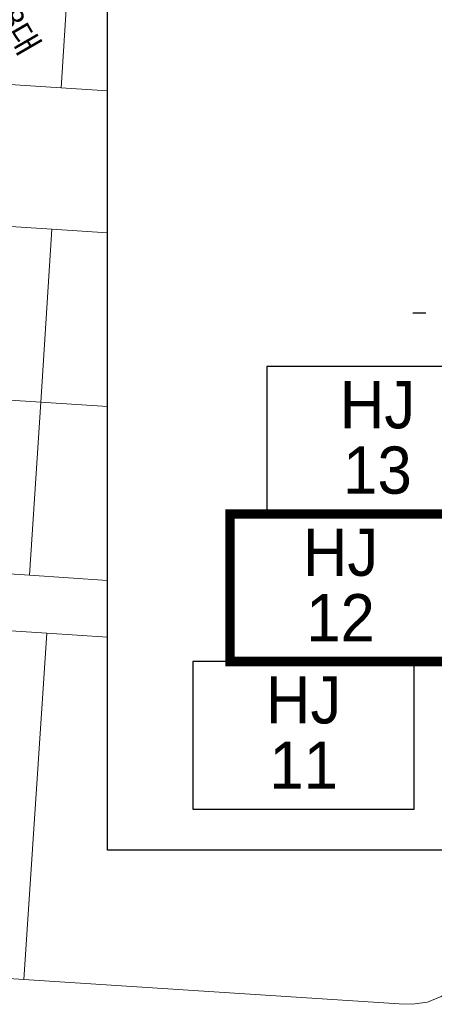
# Model space of a CAD drawing. Header units: metres. Extents: x 183400 to 184400, y 422200 to 427800.
# Tile 177 of 221: x 184015 to 184059, y 426893 to 426998. Entities that reach past the tile are written whole.
import ezdxf
from ezdxf.enums import TextEntityAlignment as Align

# ---------------------------------------------------------------- set-up
doc = ezdxf.new("R2010")
doc.units = ezdxf.units.M
for name, color, linetype in [('N_MK2', 7, 'Continuous'), ('방위표', 7, 'Continuous'), ('일람표', 7, 'Continuous')]:
    doc.layers.add(name, color=color, linetype=linetype)
doc.layers.add('지번', color=252, linetype='Continuous', lineweight=5)
doc.layers.add('지적', color=252, linetype='Continuous', lineweight=5)
doc.styles.add('CGS', font='Dotum.ttf')
doc.styles.add('UPM', font='Gulim.ttf')

# ---------------------------------------------------------------- blocks, each defined once
blk = doc.blocks.new('N_MK2')
at = {"layer": '방위표', "color": 7, "linetype": 'Continuous'}
blk.add_lwpolyline([(-118.86, 0), (-128.674, 0)], dxfattribs=at)

msp = doc.modelspace()

# ---------------------------------------------------------------- linework, layer by layer
at = {"layer": '일람표'}
msp.add_lwpolyline([(184100, 426909.79), (184024.37, 426909.79), (184024.37, 427000), (184100, 427000)], close=True, dxfattribs=at)
at = {"layer": '일람표', "linetype": 'Continuous', "flags": 128}
for points in [[(184041.26, 426945.4), (184064.69, 426945.4), (184064.69, 426961.03), (184041.26, 426961.03)], [(184033.44, 426914.15), (184056.88, 426914.15), (184056.88, 426929.78), (184033.44, 426929.78)]]:
    msp.add_lwpolyline(points, close=True, dxfattribs=at)
at = {"layer": '일람표', "linetype": 'Continuous', "const_width": 1, "flags": 128}
msp.add_lwpolyline([(184037.35, 426929.78), (184060.79, 426929.78), (184060.79, 426945.4), (184037.35, 426945.4)], close=True, dxfattribs=at)
at = {"layer": '지적', "linetype": 'Continuous'}
for points in [[(183870.7, 427012.24), (183868.16, 426973.32), (183868.43, 426975.18), (183868.99, 426976.98), (183869.82, 426978.67), (183870.91, 426980.21), (183872.22, 426981.56), (183873.73, 426982.69), (183875.4, 426983.56), (183877.18, 426984.17), (183879.04, 426984.49), (183880.92, 426984.52), (183883.1, 426984.38), (183897.25, 426983.46), (183911.41, 426982.53), (183925.57, 426981.61), (183939.73, 426980.69), (183953.89, 426979.76), (183968.04, 426978.84), (183982.19, 426977.92), (183990.18, 426977.4), (184004.33, 426976.48), (184018.49, 426975.55), (184024.37, 426975.17)], [(184024.37, 426990.2), (184019.46, 426990.52), (184005.3, 426991.45), (183991.14, 426992.37), (183983.16, 426992.89), (183969.29, 426993.79), (183955.41, 426994.7), (183941.53, 426995.6), (183927.65, 426996.51), (183913.77, 426997.41), (183899.89, 426998.32), (183884.91, 426999.29), (183881.9, 426999.48), (183880.04, 426999.75), (183878.24, 427000.31), (183876.55, 427001.14), (183875.01, 427002.23), (183873.66, 427003.54), (183872.53, 427005.05), (183871.66, 427006.72), (183871.05, 427008.5), (183870.73, 427010.36), (183870.7, 427012.24)], [(184006.49, 427009.77), (184005.3, 426991.45), (184019.46, 426990.52), (184020.65, 427008.84), (184006.49, 427009.77)], [(184020.65, 427008.84), (184019.46, 426990.52), (184024.37, 426990.2)], [(184004.33, 426976.48), (184003.14, 426958.16), (184017.31, 426957.23), (184018.49, 426975.55), (184004.33, 426976.48)], [(184018.49, 426975.55), (184017.31, 426957.23), (184024.37, 426956.77)], [(184024.37, 426975.17), (184018.49, 426975.55)], [(184003.14, 426958.16), (184001.96, 426939.84), (184016.12, 426938.91), (184017.31, 426957.23), (184003.14, 426958.16)], [(184017.31, 426957.23), (184016.12, 426938.91), (184024.37, 426938.37)], [(184024.37, 426956.77), (184017.31, 426957.23)], [(184024.37, 426938.37), (184016.12, 426938.91), (184001.96, 426939.84), (183996.5, 426940.19), (183994.36, 426940.31), (183974.15, 426941.62), (183972.69, 426941.74), (183965.66, 426942.2), (183951.51, 426943.13), (183937.35, 426944.05), (183923.19, 426944.98), (183910.59, 426945.8), (183909.03, 426945.89), (183908.47, 426945.92), (183906.59, 426945.94)], [(183909.28, 426939.87), (183916.69, 426939.39), (183931.16, 426938.44), (183945.63, 426937.5), (183960.1, 426936.55), (183974.57, 426935.61), (183989.04, 426934.66), (184017.97, 426932.77), (184024.37, 426932.35)], [(183989.04, 426934.66), (183987.81, 426916.33), (183986.58, 426897.99), (184015.52, 426896.11), (184017.97, 426932.77), (183989.04, 426934.66)], [(184017.97, 426932.77), (184015.52, 426896.11), (184055.27, 426893.53), (184056.65, 426893.48), (184058.29, 426893.7), (184059.74, 426894.3), (184060.93, 426895.1), (184062.14, 426896.7), (184062.6, 426898.13), (184062.76, 426899.64), (184063.42, 426909.79)], [(184024.37, 426932.35), (184017.97, 426932.77)], [(184063.42, 426909.79), (184062.76, 426899.64), (184062.6, 426898.13), (184062.14, 426896.7), (184060.93, 426895.1), (184059.74, 426894.3), (184058.29, 426893.7), (184056.65, 426893.48), (184055.27, 426893.53), (184015.52, 426896.11), (183986.58, 426897.99)]]:
    msp.add_lwpolyline(points, dxfattribs=at)

# ---------------------------------------------------------------- block references
at = {"layer": 'N_MK2', "linetype": 'Continuous', "lineweight": 15, "xscale": 0.1399996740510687, "yscale": 0.1399996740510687, "zscale": 0.139999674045}
msp.add_blockref('N_MK2', (184074.74, 426966.67), dxfattribs=at)

# ---------------------------------------------------------------- texts
at = {"layer": '일람표', "linetype": 'Continuous', "style": 'CGS'}
for p in [(184052.98, 426956.97), (184049.07, 426941.35), (184045.16, 426925.72)]:
    msp.add_text('HJ', height=5, dxfattribs=at).set_placement(p, align=Align.MIDDLE_CENTER)
for s, p in [('13', (184052.98, 426947.55)), ('12', (184049.07, 426931.92)), ('11', (184045.16, 426916.3))]:
    msp.add_text(s, height=5, dxfattribs=at).set_placement(p, align=Align.CENTER)
at = {"layer": '지번', "style": 'UPM'}
msp.add_text('799-18대', height=2.5, rotation=300, dxfattribs=at).set_placement((184012.98, 427000.15), align=Align.MIDDLE_CENTER)

doc.saveas('drawing.dxf')
